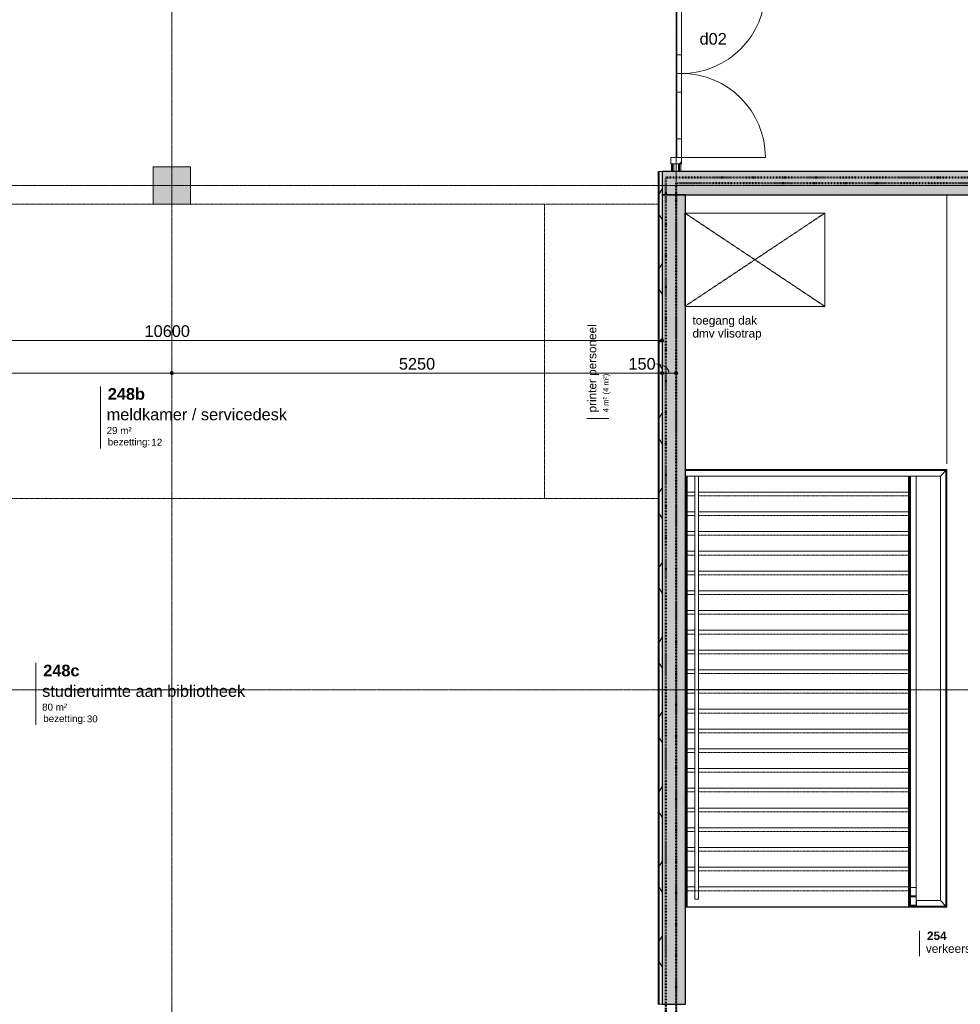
# Model space of a CAD drawing. Header units: millimetres. Extents: x 23523 to 72739, y 19604 to 59318.
# Tile 3 of 44: x 30800 to 40871, y 29034 to 39576. Entities that reach past the tile are written whole.
import ezdxf

# ---------------------------------------------------------------- set-up
doc = ezdxf.new("R2010")
doc.units = ezdxf.units.MM
for name, pattern in [('Dash', [6.35, 3.175, -3.175]), ('Dash dot', [15.875, 6.35, -4.7625, 0, -4.7625]), ('dash fine', [1.06, 0.53, -0.53]), ('Hidden', [7.14375, 4.7625, -2.38125]), ('stramien', [22.225, 12.7, -3.175, 3.175, -3.175])]:
    doc.linetypes.add(name, pattern=pattern)
doc.layers.add('00_Algemeen', color=7, linetype='Continuous', lineweight=9, true_color=0x00a600)
for name, color, linetype, lineweight in [('00_Algemeen-50', 7, 'Continuous', 9), ('22_Metselwerk', 7, 'Continuous', 18), ('25_Metaalconstructiewerk', 7, 'Continuous', 9), ('30_Kozijnen-ramen-deuren', 7, 'Continuous', 9), ('32_Trappen en balustraden', 7, 'Continuous', 9), ('42_Dekvloeren en vloersystemen', 7, 'Continuous', 9)]:
    doc.layers.add(name, color=color, linetype=linetype, lineweight=lineweight)
doc.styles.add('Arial', font='arial.ttf', dxfattribs={"height": 125})
doc.styles.add('Arial_3', font='arial.ttf', dxfattribs={"height": 1.5})
doc.styles.add('Arial_4', font='arial.ttf', dxfattribs={"height": 75})
doc.styles.add('Arial_5', font='arial.ttf', dxfattribs={"height": 90})
doc.styles.add('Arial_6', font='arial.ttf', dxfattribs={"height": 60})
doc.styles.add('Arial_B', font='arialbd.ttf', dxfattribs={"height": 125})
doc.styles.add('Arial_B_1', font='arialbd.ttf', dxfattribs={"height": 90})
doc.dimstyles.new('00_AEE_maatvoering_2_5mm', dxfattribs={"dimscale": 304.8, "dimtxt": 127.532425, "dimasz": 0.459318, "dimexe": 0.246063, "dimexo": 0.0625, "dimgap": 0, "dimtad": 1, "dimdec": 0, "dimzin": 0, "dimdsep": 46, "dimtxsty": 'Arial', "dimblk1": 'DOTSMALL', "dimblk2": 'DOTSMALL', "dimsah": 1, "dimcen": 0.09, "dimdle": 0.246063, "dimazin": 0, "dimtfac": 1, "dimtdec": 4, "dimtix": 1, "dimtmove": 0, "dimatfit": 3, "dimfxl": 0.246063, "dimfxlon": 1, "dimtvp": 1, "dimtolj": 1, "dimtzin": 0, "dimarcsym": 2})
doc.dimstyles.new('00_AEE_maatvoering_2_5mm_1', dxfattribs={"dimscale": 304.8, "dimtxt": 127.532425, "dimasz": 0.459318, "dimexe": 0.246063, "dimexo": 0.0625, "dimgap": 0, "dimtad": 1, "dimdec": 0, "dimzin": 0, "dimdsep": 46, "dimtxsty": 'Arial', "dimblk1": 'DOTSMALL', "dimblk2": 'DOTSMALL', "dimsah": 1, "dimcen": 0.09, "dimdle": 0.246063, "dimazin": 0, "dimtfac": 1, "dimtdec": 4, "dimtix": 1, "dimtmove": 1, "dimatfit": 3, "dimfxl": 0.246063, "dimfxlon": 1, "dimtvp": 1, "dimtolj": 1, "dimtzin": 0, "dimarcsym": 2})

# ---------------------------------------------------------------- blocks, each defined once
blk = doc.blocks.new('Direct Shape - Basic Wall_NLRS_22_WA_beton prefab 250_gen_AT_800436-1202342-02 tweede verdieping - B')
at = {"layer": '22_Metselwerk', "lineweight": 9}
h = blk.add_hatch(color=256, dxfattribs=at)
h.paths.add_polyline_path([(8041, -125), (11150, -125), (11150, 125), (5280, 125), (5280, -125), (7876, -125)])
h.paths.add_polyline_path([(3346, -125), (3346, 125), (0, 125), (0, -125), (1587, -125)])
at = {"layer": '22_Metselwerk', "lineweight": 30}
for p, q in [((3346, 125), (0, 125)), ((0, 125), (0, -125)), ((3346, -125), (3346, 125)), ((5280, 125), (5280, -125)), ((11150, 125), (5280, 125)), ((11150, -125), (11150, 125)), ((0, -125), (3346, -125)), ((5280, -125), (11150, -125))]:
    blk.add_line(p, q, dxfattribs=at)
blk = doc.blocks.new('Direct Shape - Basic Wall_NLRS_22_WA_beton prefab 250_gen_AT_800442-1202348-02 tweede verdieping - B')
at = {"layer": '22_Metselwerk', "lineweight": 9}
blk.add_hatch(color=256, dxfattribs=at).paths.add_polyline_path([(1934, 125), (1934, -125), (10600, -125), (10600, 125), (3477, 125)])
at = {"layer": '22_Metselwerk', "lineweight": 30}
for p, q in [((1934, 125), (1934, -125)), ((10600, 125), (1934, 125)), ((10600, -125), (10600, 125)), ((1934, -125), (10600, -125))]:
    blk.add_line(p, q, dxfattribs=at)
blk = doc.blocks.new('Direct Shape - 2410-10368 v1 - IFC-model constructie _zonder onderbouw_ _MM21228_-1202371-02 tweede verdieping - B')
at = {"layer": '25_Metaalconstructiewerk'}
blk.add_hatch(color=256, dxfattribs=at).paths.add_polyline_path([(38000, 37600), (38000, 38000), (37600, 38000), (37600, 37600)])
for p, q in [((38000, 38000), (37600, 38000)), ((37600, 38000), (37600, 37600)), ((38000, 37600), (38000, 38000)), ((37600, 37600), (38000, 37600))]:
    blk.add_line(p, q, dxfattribs=at)
blk = doc.blocks.new('Direct Shape - NLRS_28_SC_TLB_kolom vierkant prefab_gen_AT_kolom vierkant_gen_lxb 400x400_800392-1202372-02 tweede verdieping - B')
blk.add_blockref('Direct Shape - 2410-10368 v1 - IFC-model constructie _zonder onderbouw_ _MM21228_-1202371-02 tweede verdieping - B', (0, 0))
blk = doc.blocks.new('2410-10368 v1 - IFC-model constructie _zonder onderbouw_ _MM21228__ifc-1-02 tweede verdieping - B')
at = {"layer": '22_Metselwerk', "lineweight": 9}
blk.add_blockref('Direct Shape - Basic Wall_NLRS_22_WA_beton prefab 250_gen_AT_800436-1202342-02 tweede verdieping - B', (43050, 37825), dxfattribs=at)
at = {"layer": '22_Metselwerk', "lineweight": 9, "rotation": 90}
blk.add_blockref('Direct Shape - Basic Wall_NLRS_22_WA_beton prefab 250_gen_AT_800442-1202348-02 tweede verdieping - B', (43175, 27100), dxfattribs=at)
at = {"layer": '25_Metaalconstructiewerk', "lineweight": 9}
blk.add_blockref('Direct Shape - NLRS_28_SC_TLB_kolom vierkant prefab_gen_AT_kolom vierkant_gen_lxb 400x400_800392-1202372-02 tweede verdieping - B', (0, 0), dxfattribs=at)
blk = doc.blocks.new('32_AEE_VO_FIX_Binnendeuren - DD_1800x2600_glasdeuren lariks-8441494-02 tweede verdieping - B')
at = {"layer": '30_Kozijnen-ramen-deuren', "true_color": 0xc0c0c0}
h = blk.add_hatch(dxfattribs=at)
h.set_pattern_fill('FP_70', color=9, style=0, pattern_type=2)
h.set_pattern_definition([(315, (-39000, 43200), (106.066, 106.066), [])])
h.paths.add_polyline_path([(-967, 57), (-967, -57), (-900, -57), (-900, 57)])
h.paths.add_polyline_path([(900, 50), (900, -57), (967, -57), (967, 57), (900, 57)])
at = {"layer": '30_Kozijnen-ramen-deuren'}
for p, q in [((-967, 57), (-900, 57)), ((-967, 50), (-967, 57)), ((-900, 57), (-900, -57)), ((900, 57), (967, 57)), ((900, -57), (900, 57)), ((967, 57), (967, 50)), ((-967, -57), (-967, -50)), ((-900, -57), (-967, -57)), ((-900, -57), (-900, -7)), ((-900, -7), (-700, -7)), ((-700, -57), (-900, -57)), ((-700, -7), (-200, -7)), ((-700, -7), (-700, -57)), ((-200, -57), (-700, -57)), ((-200, -7), (0, -7)), ((-200, -57), (-200, -7)), ((0, -57), (-200, -57)), ((0, -7), (0, -57)), ((200, -7), (0, -7)), ((0, -7), (0, -57)), ((0, -57), (200, -57)), ((700, -7), (200, -7)), ((200, -57), (200, -7)), ((200, -57), (700, -57)), ((900, -7), (700, -7)), ((700, -7), (700, -57)), ((700, -57), (900, -57)), ((900, -57), (900, -7)), ((967, -57), (900, -57)), ((967, -50), (967, -57))]:
    blk.add_line(p, q, dxfattribs=at)
blk = doc.blocks.new('30_AEE_VO_draairichting - 30_AEE_VO_draairichting-8193446-02 tweede verdieping - B')
at = {"layer": '30_Kozijnen-ramen-deuren'}
blk.add_line((-450, -900), (-450, 0), dxfattribs=at)
blk.add_arc((-450, 0), 900, 270, 0, dxfattribs=at)
blk = doc.blocks.new('30_AEE_VO_draairichting - 30_AEE_VO_draairichting-8193441-02 tweede verdieping - B')
at = {"layer": '30_Kozijnen-ramen-deuren'}
blk.add_line((-450, 900), (-450, 0), dxfattribs=at)
blk.add_arc((-450, 0), 900, 360, 90, dxfattribs=at)
blk = doc.blocks.new('Railing - staal 10x60-4884645-02 tweede verdieping - B')
at = {"layer": '32_Trappen en balustraden'}
for p, q in [((30, 5), (-30, 5)), ((-30, 5), (-30, 0)), ((30, 0), (30, 5))]:
    blk.add_line(p, q, dxfattribs=at)
blk = doc.blocks.new('Railing - Railing-8047237-02 tweede verdieping - B')
at = {"layer": '32_Trappen en balustraden'}
for p, q in [((46090, 34750), (43300, 34750)), ((43300, 34690), (46030, 34690)), ((46090, 34750), (46030, 34690)), ((46030, 34690), (46030, 30145)), ((46090, 30085), (46090, 34750)), ((45775, 30085), (45775, 30145)), ((46030, 30145), (45775, 30145)), ((45775, 30085), (46090, 30085)), ((46090, 30085), (46030, 30145))]:
    blk.add_line(p, q, dxfattribs=at)
at = {"extrusion": (0, 0, -1), "zscale": -1, "rotation": 270}
blk.add_blockref('Railing - staal 10x60-4884645-02 tweede verdieping - B', (-45775, 30115), dxfattribs=at)
blk = doc.blocks.new('Railing - Railing-8048847-02 tweede verdieping - B')
at = {"layer": '32_Trappen en balustraden'}
for p, q in [((43400, 34760), (43400, 34750)), ((43400, 34690), (43400, 30290)), ((43440, 34760), (43440, 34750)), ((43440, 34690), (43440, 30290)), ((43400, 30290), (43400, 30158)), ((43440, 30290), (43440, 30158)), ((43440, 30158), (43400, 30158))]:
    blk.add_line(p, q, dxfattribs=at)
blk = doc.blocks.new('Railing - staal 10x60-V86-02 tweede verdieping - B')
at = {"layer": '32_Trappen en balustraden'}
for p, q in [((30, 5), (-30, 5)), ((-30, 5), (-30, -5)), ((30, -5), (30, 5)), ((-30, -5), (30, -5))]:
    blk.add_line(p, q, dxfattribs=at)
blk = doc.blocks.new('Railing - staal 10x60-8051378-02 tweede verdieping - B')
at = {"layer": '32_Trappen en balustraden'}
for p, q in [((-30, -1), (-30, -5)), ((-30, -5), (30, -5)), ((30, -5), (30, -1))]:
    blk.add_line(p, q, dxfattribs=at)
blk = doc.blocks.new('Railing - Railing-8048854-02 tweede verdieping - B')
at = {"layer": '32_Trappen en balustraden'}
for p, q in [((45710, 34760), (45710, 34750)), ((45710, 34690), (45710, 30290)), ((45770, 34760), (45770, 34750)), ((45770, 34690), (45770, 30290)), ((45710, 30290), (45710, 30090)), ((45710, 30286), (45710, 30195)), ((45770, 30290), (45770, 30090)), ((45770, 30286), (45770, 30195)), ((45710, 30185), (45710, 30095)), ((45770, 30185), (45770, 30145)), ((45770, 30090), (45710, 30090))]:
    blk.add_line(p, q, dxfattribs=at)
at = {"extrusion": (0, 0, -1), "zscale": -1}
for name, p in [('Railing - staal 10x60-8051378-02 tweede verdieping - B', (-45740, 30291)), ('Railing - staal 10x60-V86-02 tweede verdieping - B', (-45740, 30190)), ('Railing - staal 10x60-V86-02 tweede verdieping - B', (-45740, 30090))]:
    blk.add_blockref(name, p, dxfattribs=at)
blk = doc.blocks.new('00_AEE_tag_ruimte_groot_2192_zonder PVE - Naam nummer oppervlak bezettingsgraad-5019603-02 tweede verdieping - B')
at = {"layer": '00_Algemeen', "color": 7}
for p, q in [((-8.06, 7.73), (-8.06, 3.23)), ((-8.06, 3.23), (-8.06, 0.65)), ((-8.06, 0.65), (-8.06, -2.44)), ((-8.06, -2.44), (-8.06, -5.54))]:
    blk.add_line(p, q, dxfattribs=at)
at = {"layer": '00_Algemeen', "color": 8, "true_color": 0x808080, "insert": (-6.49, -3.42), "char_height": 1.5, "width": 10.8228, "attachment_point": 1, "style": 'Arial_3'}
blk.add_mtext('bezetting:', dxfattribs=at)
blk = doc.blocks.new('00_AEE_tag_ruimte_klein - Naam _ oppervlak-752178-02 tweede verdieping - B')
at = {"layer": '00_Algemeen', "color": 7}
for p, q in [((-8.06, 4.47), (-8.06, 1.72)), ((-8.06, 1.72), (-8.06, -0.25))]:
    blk.add_line(p, q, dxfattribs=at)
blk = doc.blocks.new('00_AEE_tag_ruimte_klein - Naam _ nummer-752176-02 tweede verdieping - B')
at = {"layer": '00_Algemeen', "color": 7}
for p, q in [((-8.06, 7.17), (-8.06, 4.25)), ((-8.06, 4.47), (-8.06, 1.72))]:
    blk.add_line(p, q, dxfattribs=at)
blk = doc.blocks.new('DIMBLOCK176-02 tweede verdieping - B')
at = {"layer": '00_Algemeen-50', "transparency": 16777216}
h = blk.add_hatch(color=256, dxfattribs=at)
edge = h.paths.add_edge_path()
edge.add_arc((27078, 36142), 17.5, 0, 360)
h = blk.add_hatch(color=256, dxfattribs=at)
edge = h.paths.add_edge_path()
edge.add_arc((37678, 36142), 17.5, 0, 360)
for p, q in [((27078, 36142), (27078, 36217)), ((37678, 36142), (37678, 36217)), ((27078, 36142), (37678, 36142)), ((27078, 36142), (27078, 36067)), ((37678, 36142), (37678, 36067))]:
    blk.add_line(p, q, dxfattribs=at)
for centre in [(27078, 36142), (37678, 36142)]:
    blk.add_circle(centre, 17.5, dxfattribs=at)
at = {"layer": '00_Algemeen-50', "color": 0, "transparency": 16777216, "insert": (32137, 36304), "char_height": 125, "width": 576.84, "attachment_point": 1, "line_spacing_factor": 0.941778, "style": 'Arial'}
blk.add_mtext('10600', dxfattribs=at)
blk = doc.blocks.new('_DotSmall')
at = {"color": 0, "linetype": 'ByBlock', "const_width": 0.5}
blk.add_lwpolyline([(-0.0625, 0, 1), (0.0625, 0, 1)], format="xyb", close=True, dxfattribs=at)
blk = doc.blocks.new('DIMBLOCK183-02 tweede verdieping - B')
at = {"layer": '00_Algemeen-50', "transparency": 16777216}
h = blk.add_hatch(color=256, dxfattribs=at)
edge = h.paths.add_edge_path()
edge.add_arc((27078, 35792), 17.5, 0, 360)
h = blk.add_hatch(color=256, dxfattribs=at)
edge = h.paths.add_edge_path()
edge.add_arc((32428, 35792), 17.5, 0, 360)
for p, q in [((27078, 35792), (27078, 35867)), ((32428, 35792), (32428, 35867)), ((27078, 35792), (32428, 35792)), ((27078, 35792), (27078, 35717)), ((32428, 35792), (32428, 35717))]:
    blk.add_line(p, q, dxfattribs=at)
for centre in [(27078, 35792), (32428, 35792)]:
    blk.add_circle(centre, 17.5, dxfattribs=at)
at = {"layer": '00_Algemeen-50', "color": 0, "transparency": 16777216, "insert": (29560, 35954), "char_height": 125, "width": 461.47, "attachment_point": 1, "line_spacing_factor": 0.941778, "style": 'Arial'}
blk.add_mtext('5350', dxfattribs=at)
blk = doc.blocks.new('DIMBLOCK184-02 tweede verdieping - B')
at = {"layer": '00_Algemeen-50', "transparency": 16777216}
h = blk.add_hatch(color=256, dxfattribs=at)
edge = h.paths.add_edge_path()
edge.add_arc((32428, 35792), 17.5, 0, 360)
h = blk.add_hatch(color=256, dxfattribs=at)
edge = h.paths.add_edge_path()
edge.add_arc((37678, 35792), 17.5, 0, 360)
for p, q in [((32428, 35792), (32428, 35867)), ((37678, 35792), (37678, 35867)), ((32428, 35792), (37678, 35792)), ((32428, 35792), (32428, 35717)), ((37678, 35792), (37678, 35717))]:
    blk.add_line(p, q, dxfattribs=at)
for centre in [(32428, 35792), (37678, 35792)]:
    blk.add_circle(centre, 17.5, dxfattribs=at)
at = {"layer": '00_Algemeen-50', "color": 0, "transparency": 16777216, "insert": (34860, 35954), "char_height": 125, "width": 461.47, "attachment_point": 1, "line_spacing_factor": 0.941778, "style": 'Arial'}
blk.add_mtext('5250', dxfattribs=at)
blk = doc.blocks.new('DIMBLOCK185-02 tweede verdieping - B')
at = {"layer": '00_Algemeen-50', "transparency": 16777216}
h = blk.add_hatch(color=256, dxfattribs=at)
edge = h.paths.add_edge_path()
edge.add_arc((37678, 35792), 17.5, 0, 360)
h = blk.add_hatch(color=256, dxfattribs=at)
edge = h.paths.add_edge_path()
edge.add_arc((37828, 35792), 17.5, 0, 360)
for p, q in [((37678, 35792), (37678, 35867)), ((37828, 35792), (37828, 35867)), ((37678, 35792), (37828, 35792)), ((37678, 35792), (37678, 35717)), ((37828, 35792), (37828, 35717))]:
    blk.add_line(p, q, dxfattribs=at)
for centre in [(37678, 35792), (37828, 35792)]:
    blk.add_circle(centre, 17.5, dxfattribs=at)
blk.add_ellipse((37606, 35792), major_axis=(146, 0), ratio=0.670414, start_param=0, end_param=1.570796, dxfattribs=at)
at = {"layer": '00_Algemeen-50', "color": 0, "transparency": 16777216, "insert": (37318, 35954), "char_height": 125, "width": 346.1, "attachment_point": 1, "line_spacing_factor": 0.941778, "style": 'Arial'}
blk.add_mtext('150', dxfattribs=at)

msp = doc.modelspace()

# ---------------------------------------------------------------- hatches: boundary and pattern name
at = {"layer": '22_Metselwerk', "lineweight": 9}
h = msp.add_hatch(dxfattribs=at)
h.set_pattern_fill('FP_174', color=256, angle=90, style=0, pattern_type=2)
h.set_pattern_definition([(180, (37677.54, 33592), (4e-13, -250), []), (180, (37677.54, 33617), (4e-13, -250), []), (180, (37677.54, 33642), (4e-13, -250), []), (180, (37677.54, 33667), (4e-13, -250), [])])
h.paths.add_polyline_path([(37637.5, 29034), (37647.5, 29034), (37647.5, 37950), (37637.5, 37950), (37637.5, 30576.8)])
h = msp.add_hatch(dxfattribs=at)
h.set_pattern_fill('FP_97', color=256, angle=60, style=0, pattern_type=2)
h.set_pattern_definition([(60, (-5372.46, 0), (-346.4102, 200), []), (120, (-5372.46, 0), (-346.4102, -200), [])])
h.paths.add_polyline_path([(37647.5, 29034), (37677.5, 29034), (37677.5, 37950), (37647.5, 37950), (37647.5, 30576.8)])

# ---------------------------------------------------------------- linework, layer by layer
at = {"layer": '00_Algemeen', "color": 150, "linetype": 'stramien', "true_color": 0x0080ff}
for p, q in [((32427.5, 20667.9), (32427.5, 59018.3)), ((37827.5, 20667.9), (37827.5, 59018.3)), ((72439, 37800), (23823.4, 37800)), ((72439, 32400), (23823.4, 32400))]:
    msp.add_line(p, q, dxfattribs=at)
at = {"layer": '00_Algemeen', "color": 5, "linetype": 'Dash dot', "lineweight": 50, "true_color": 0x0000ff}
for p, q in [((37717.5, 37885.8), (43267.5, 37885.8)), ((37717.5, 26910), (37717.5, 37885.8))]:
    msp.add_line(p, q, dxfattribs=at)
at = {"layer": '00_Algemeen', "color": 96, "linetype": 'Dash dot', "lineweight": 50, "true_color": 0x008000}
for q in [(48627.5, 37825), (37827.5, 27000)]:
    msp.add_line((37827.5, 37825), q, dxfattribs=at)
at = {"layer": '00_Algemeen', "color": 7, "linetype": 'Hidden'}
for p, q in [((40727.5, 34820), (40727.5, 37700)), ((39421.8, 37505.8), (37921.8, 37505.8)), ((37921.8, 36505.8), (39421.8, 37505.8)), ((37921.8, 37505.8), (39421.8, 36505.8)), ((37921.8, 37505.8), (37921.8, 36505.8)), ((39421.8, 36505.8), (39421.8, 37505.8)), ((37921.8, 36505.8), (39421.8, 36505.8))]:
    msp.add_line(p, q, dxfattribs=at)
at = {"layer": '00_Algemeen', "color": 7, "linetype": 'Dash'}
for p, q in [((27227.5, 37600), (32227.5, 37600)), ((32627.5, 37600), (37637.5, 37600)), ((36417.5, 37600), (36417.5, 34450.6)), ((37637.5, 34450.6), (27027.5, 34450.6))]:
    msp.add_line(p, q, dxfattribs=at)
at = {"layer": '22_Metselwerk', "lineweight": 9}
for p, q in [((37802.5, 38033), (37777.5, 38033)), ((37777.5, 38033), (37777.5, 37950)), ((37790, 38033), (37790, 37950)), ((37877.5, 38033), (37852.5, 38033)), ((37865, 38033), (37865, 37950)), ((37877.5, 37950), (37877.5, 38033)), ((37677.5, 37950), (37637.5, 37950)), ((37637.5, 37950), (37637.5, 29034)), ((37647.5, 37950), (37647.5, 29034)), ((37677.5, 29034), (37677.5, 37950)), ((37777.5, 37950), (37802.5, 37950)), ((37852.5, 37950), (37877.5, 37950)), ((37637.5, 29034), (37677.5, 29034))]:
    msp.add_line(p, q, dxfattribs=at)
at = {"layer": '22_Metselwerk'}
for p, q in [((37852.5, 38033), (37802.5, 38033)), ((37802.5, 38033), (37802.5, 37950)), ((37852.5, 38033), (37852.5, 37950)), ((37802.5, 37950), (37852.5, 37950))]:
    msp.add_line(p, q, dxfattribs=at)
at = {"layer": '32_Trappen en balustraden'}
for p, q in [((37937.5, 34690), (37937.5, 30078.7)), ((37947.5, 34690), (37947.5, 34518.1)), ((40317.5, 34690), (40317.5, 34518.1)), ((40327.5, 34690), (40327.5, 30078.7)), ((37947.5, 34518.1), (37947.5, 34306.7)), ((38027.5, 34518.1), (37947.5, 34518.1)), ((40317.5, 34518.1), (38067.5, 34518.1)), ((40317.5, 34518.1), (40317.5, 34306.7)), ((37947.5, 34306.7), (37947.5, 34095.3)), ((38027.5, 34306.7), (37947.5, 34306.7)), ((40317.5, 34306.7), (38067.5, 34306.7)), ((40317.5, 34306.7), (40317.5, 34095.3)), ((37947.5, 34095.3), (37947.5, 33883.9)), ((38027.5, 34095.3), (37947.5, 34095.3)), ((40317.5, 34095.3), (38067.5, 34095.3)), ((40317.5, 34095.3), (40317.5, 33883.9)), ((37947.5, 33883.9), (37947.5, 33672.5)), ((38027.5, 33883.9), (37947.5, 33883.9)), ((40317.5, 33883.9), (38067.5, 33883.9)), ((40317.5, 33883.9), (40317.5, 33672.5)), ((37947.5, 33672.5), (37947.5, 33461.1)), ((38027.5, 33672.5), (37947.5, 33672.5)), ((40317.5, 33672.5), (38067.5, 33672.5)), ((40317.5, 33672.5), (40317.5, 33461.1)), ((37947.5, 33461.1), (37947.5, 33249.7)), ((38027.5, 33461.1), (37947.5, 33461.1)), ((40317.5, 33461.1), (38067.5, 33461.1)), ((40317.5, 33461.1), (40317.5, 33249.7)), ((37947.5, 33249.7), (37947.5, 33038.3)), ((38027.5, 33249.7), (37947.5, 33249.7)), ((40317.5, 33249.7), (38067.5, 33249.7)), ((40317.5, 33249.7), (40317.5, 33038.3)), ((37947.5, 33038.3), (37947.5, 32826.9)), ((38027.5, 33038.3), (37947.5, 33038.3)), ((40317.5, 33038.3), (38067.5, 33038.3)), ((40317.5, 33038.3), (40317.5, 32826.9)), ((37947.5, 32826.9), (37947.5, 32615.5)), ((38027.5, 32826.9), (37947.5, 32826.9)), ((40317.5, 32826.9), (38067.5, 32826.9)), ((40317.5, 32826.9), (40317.5, 32615.5)), ((37947.5, 32615.5), (37947.5, 32404.1)), ((38027.5, 32615.5), (37947.5, 32615.5)), ((40317.5, 32615.5), (38067.5, 32615.5)), ((40317.5, 32615.5), (40317.5, 32404.1)), ((37947.5, 32404.1), (37947.5, 32192.7)), ((38027.5, 32404.1), (37947.5, 32404.1)), ((40317.5, 32404.1), (38067.5, 32404.1)), ((40317.5, 32404.1), (40317.5, 32192.7)), ((37947.5, 32192.7), (37947.5, 31981.3)), ((38027.5, 32192.7), (37947.5, 32192.7)), ((40317.5, 32192.7), (38067.5, 32192.7)), ((40317.5, 32192.7), (40317.5, 31981.3)), ((37947.5, 31981.3), (37947.5, 31769.9)), ((38027.5, 31981.3), (37947.5, 31981.3)), ((40317.5, 31981.3), (38067.5, 31981.3)), ((40317.5, 31981.3), (40317.5, 31769.9)), ((37947.5, 31769.9), (37947.5, 31558.5)), ((38027.5, 31769.9), (37947.5, 31769.9)), ((40317.5, 31769.9), (38067.5, 31769.9)), ((40317.5, 31769.9), (40317.5, 31558.5)), ((37947.5, 31558.5), (37947.5, 31347.1)), ((38027.5, 31558.5), (37947.5, 31558.5)), ((40317.5, 31558.5), (38067.5, 31558.5)), ((40317.5, 31558.5), (40317.5, 31347.1)), ((37947.5, 31347.1), (37947.5, 31135.7)), ((38027.5, 31347.1), (37947.5, 31347.1)), ((40317.5, 31347.1), (38067.5, 31347.1)), ((40317.5, 31347.1), (40317.5, 31135.7)), ((37947.5, 31135.7), (37947.5, 30924.3)), ((38027.5, 31135.7), (37947.5, 31135.7)), ((40317.5, 31135.7), (38067.5, 31135.7)), ((40317.5, 31135.7), (40317.5, 30924.3)), ((37947.5, 30924.3), (37947.5, 30712.9)), ((38027.5, 30924.3), (37947.5, 30924.3)), ((40317.5, 30924.3), (38067.5, 30924.3)), ((40317.5, 30924.3), (40317.5, 30712.9)), ((37947.5, 30712.9), (37947.5, 30501.5)), ((38027.5, 30712.9), (37947.5, 30712.9)), ((40317.5, 30712.9), (38067.5, 30712.9)), ((40317.5, 30712.9), (40317.5, 30501.5)), ((37947.5, 30501.5), (37947.5, 30290.1)), ((38027.5, 30501.5), (37947.5, 30501.5)), ((40317.5, 30501.5), (38067.5, 30501.5)), ((40317.5, 30501.5), (40317.5, 30290.1)), ((37947.5, 30290.1), (37947.5, 30078.7)), ((38027.5, 30290.1), (37947.5, 30290.1)), ((40317.5, 30290.1), (38067.5, 30290.1)), ((40317.5, 30290.1), (40317.5, 30078.7)), ((37937.5, 30078.7), (37947.5, 30078.7)), ((40317.5, 30078.7), (37947.5, 30078.7)), ((40317.5, 30078.7), (40327.5, 30078.7))]:
    msp.add_line(p, q, dxfattribs=at)
at = {"layer": '32_Trappen en balustraden', "linetype": 'dash fine'}
for p, q in [((38027.5, 34478.1), (37947.5, 34478.1)), ((40317.5, 34478.1), (38067.5, 34478.1)), ((38027.5, 34266.7), (37947.5, 34266.7)), ((40317.5, 34266.7), (38067.5, 34266.7)), ((38027.5, 34055.3), (37947.5, 34055.3)), ((40317.5, 34055.3), (38067.5, 34055.3)), ((38027.5, 33843.9), (37947.5, 33843.9)), ((40317.5, 33843.9), (38067.5, 33843.9)), ((38027.5, 33632.5), (37947.5, 33632.5)), ((40317.5, 33632.5), (38067.5, 33632.5)), ((38027.5, 33421.1), (37947.5, 33421.1)), ((40317.5, 33421.1), (38067.5, 33421.1)), ((38027.5, 33209.7), (37947.5, 33209.7)), ((40317.5, 33209.7), (38067.5, 33209.7)), ((38027.5, 32998.3), (37947.5, 32998.3)), ((40317.5, 32998.3), (38067.5, 32998.3)), ((38027.5, 32786.9), (37947.5, 32786.9)), ((40317.5, 32786.9), (38067.5, 32786.9)), ((38027.5, 32575.5), (37947.5, 32575.5)), ((40317.5, 32575.5), (38067.5, 32575.5)), ((38027.5, 32364.1), (37947.5, 32364.1)), ((40317.5, 32364.1), (38067.5, 32364.1)), ((38027.5, 32152.7), (37947.5, 32152.7)), ((40317.5, 32152.7), (38067.5, 32152.7)), ((38027.5, 31941.3), (37947.5, 31941.3)), ((40317.5, 31941.3), (38067.5, 31941.3)), ((38027.5, 31729.9), (37947.5, 31729.9)), ((40317.5, 31729.9), (38067.5, 31729.9)), ((38027.5, 31518.5), (37947.5, 31518.5)), ((40317.5, 31518.5), (38067.5, 31518.5)), ((38027.5, 31307.1), (37947.5, 31307.1)), ((40317.5, 31307.1), (38067.5, 31307.1)), ((38027.5, 31095.7), (37947.5, 31095.7)), ((40317.5, 31095.7), (38067.5, 31095.7)), ((38027.5, 30884.3), (37947.5, 30884.3)), ((40317.5, 30884.3), (38067.5, 30884.3)), ((38027.5, 30672.9), (37947.5, 30672.9)), ((40317.5, 30672.9), (38067.5, 30672.9)), ((38027.5, 30461.5), (37947.5, 30461.5)), ((40317.5, 30461.5), (38067.5, 30461.5)), ((40317.5, 30250.1), (37947.5, 30250.1))]:
    msp.add_line(p, q, dxfattribs=at)
at = {"layer": '42_Dekvloeren en vloersystemen'}
for p, q in [((37927.5, 34760), (40727.5, 34760)), ((40727.5, 34760), (40727.5, 30075)), ((40727.5, 30075), (37927.5, 30075))]:
    msp.add_line(p, q, dxfattribs=at)

# ---------------------------------------------------------------- block references
at = {"lineweight": 5}
msp.add_blockref('2410-10368 v1 - IFC-model constructie _zonder onderbouw_ _MM21228__ifc-1-02 tweede verdieping - B', (-5372.5, 0), dxfattribs=at)
at = {"layer": '00_Algemeen', "color": 8, "true_color": 0x808080, "xscale": 49.99999999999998, "yscale": 49.99999999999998, "zscale": 49.99999999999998}
for p in [(32067.3, 35263.4), (31376.3, 32301.8)]:
    msp.add_blockref('00_AEE_tag_ruimte_groot_2192_zonder PVE - Naam nummer oppervlak bezettingsgraad-5019603-02 tweede verdieping - B', p, dxfattribs=at)
at = {"layer": '00_Algemeen', "color": 7, "xscale": 49.99999999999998, "yscale": 49.99999999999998, "zscale": 49.99999999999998, "rotation": 89.99999999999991}
msp.add_blockref('00_AEE_tag_ruimte_klein - Naam _ oppervlak-752178-02 tweede verdieping - B', (37096, 35707.4), dxfattribs=at)
at = {"layer": '00_Algemeen', "color": 7, "xscale": 49.99999999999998, "yscale": 49.99999999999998, "zscale": 49.99999999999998}
msp.add_blockref('00_AEE_tag_ruimte_klein - Naam _ nummer-752176-02 tweede verdieping - B', (40839.1, 29462.9), dxfattribs=at)
at = {"layer": '30_Kozijnen-ramen-deuren'}
for name, p, rotation in [('32_AEE_VO_FIX_Binnendeuren - DD_1800x2600_glasdeuren lariks-8441494-02 tweede verdieping - B', (37827.5, 39000), 90), ('30_AEE_VO_draairichting - 30_AEE_VO_draairichting-8193441-02 tweede verdieping - B', (37884.5, 39450), 270), ('30_AEE_VO_draairichting - 30_AEE_VO_draairichting-8193446-02 tweede verdieping - B', (37884.5, 38550), 90)]:
    msp.add_blockref(name, p, dxfattribs=dict(at, rotation=rotation))
at = {"layer": '32_Trappen en balustraden'}
for name in ['Railing - Railing-8047237-02 tweede verdieping - B', 'Railing - Railing-8048847-02 tweede verdieping - B', 'Railing - Railing-8048854-02 tweede verdieping - B']:
    msp.add_blockref(name, (-5372.5, 0), dxfattribs=at)

# ---------------------------------------------------------------- texts
at = {"layer": '00_Algemeen', "color": 7, "attachment_point": 1}
for s, insert, char_height, width, style in [('d02', (38079.3, 39433.4), 125, 348.734, 'Arial'), ('248b', (31743, 35631.9), 125, 477.004, 'Arial_B'), ('meldkamer / servicedesk', (31731, 35412.4), 125, 2352.953, 'Arial'), ('248c', (31052, 32670.3), 125, 464.979, 'Arial_B'), ('studieruimte aan bibliotheek', (31040, 32450.8), 125, 2601.476, 'Arial'), ('254', (40514.8, 29812.9), 90, 252.532, 'Arial_B_1'), ('verkeersruimte', (40502.8, 29675.1), 90, 958.017, 'Arial_5')]:
    msp.add_mtext(s, dxfattribs=dict(at, insert=insert, char_height=char_height, width=width, style=style))
at = {"layer": '00_Algemeen', "color": 7, "lineweight": 18, "char_height": 90, "attachment_point": 1, "style": 'Arial_5'}
for s, insert, width in [('toegang dak ', (38003.4, 36401.6), 857.806), ('dmv vlisotrap', (38003.4, 36262.7), 849.789)]:
    msp.add_mtext(s, dxfattribs=dict(at, insert=insert, width=width))
at = {"layer": '00_Algemeen', "color": 7, "insert": (36883.8, 35371.1), "char_height": 90, "width": 1094.303, "attachment_point": 1, "rotation": 90, "style": 'Arial_5'}
msp.add_mtext('printer personeel', dxfattribs=at)
at = {"layer": '00_Algemeen', "color": 8, "true_color": 0x808080, "insert": (37044.8, 35371.1), "char_height": 60, "width": 537.131, "attachment_point": 1, "rotation": 90, "style": 'Arial_6'}
msp.add_mtext('4 m² (4 m²)', dxfattribs=at)
at = {"layer": '00_Algemeen', "color": 8, "true_color": 0x808080, "char_height": 75, "attachment_point": 1, "style": 'Arial_4'}
for s, insert, width in [('29 m²', (31731, 35215), 332.7), ('12', (32209.6, 35088.7), 144.304), ('80 m²', (31040, 32253.4), 332.7), ('30', (31518.6, 32127.2), 144.304)]:
    msp.add_mtext(s, dxfattribs=dict(at, insert=insert, width=width))

# ---------------------------------------------------------------- dimensions: what is measured, and where the dimension line sits
at = {"layer": '00_Algemeen', "color": 7}
for base, p1, p2, override, picture, middle in [((37677.5, 36141.5), (27077.5, 36216.5), (37677.5, 36216.5), {"dimpost": '<>', "dimfxl": 10600}, 'DIMBLOCK176-02 tweede verdieping - B', (32377.5, 36205.3)), ((32427.5, 35791.5), (27077.5, 35866.5), (32427.5, 35866.5), {"dimpost": '<>', "dimfxl": 5350.000001}, 'DIMBLOCK183-02 tweede verdieping - B', (29752.5, 35855.4)), ((37677.5, 35791.5), (32427.5, 35866.5), (37677.5, 35866.5), {"dimpost": '<>', "dimfxl": 5249.999999}, 'DIMBLOCK184-02 tweede verdieping - B', (35052.5, 35855.3))]:
    dim = msp.add_linear_dim(base=base, p1=p1, p2=p2, dimstyle='00_AEE_maatvoering_2_5mm', override=override, dxfattribs=at)
    dim.commit()
    dim.dimension.update_dxf_attribs({"geometry": picture, "text_midpoint": middle})
dim = msp.add_linear_dim(base=(37827.5, 35791.5), p1=(37677.5, 35866.5), p2=(37827.5, 35866.5), dimstyle='00_AEE_maatvoering_2_5mm_1', override={"dimpost": '<>', "dimfxl": 150}, dxfattribs=at)
dim.commit()
dim.dimension.update_dxf_attribs({"geometry": 'DIMBLOCK185-02 tweede verdieping - B', "text_midpoint": (37490.8, 35870.5), "dimtype": 160})

doc.saveas('drawing.dxf')
